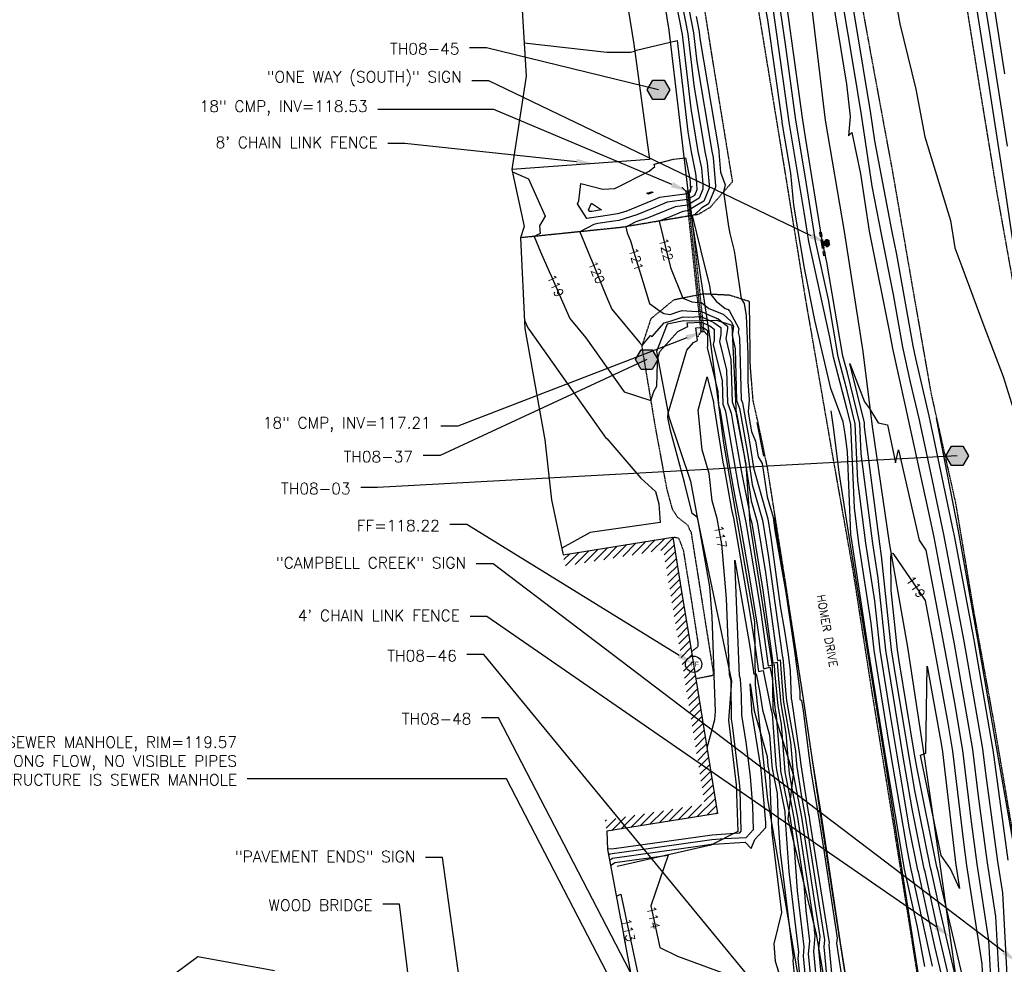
# Model space of a CAD drawing. Header units: feet. Extents: x 351431 to 355879, y 310968 to 329728.
# Tile 188 of 254: x 352498 to 352935, y 325105 to 325524. Entities that reach past the tile are written whole.
import ezdxf

# ---------------------------------------------------------------- set-up
doc = ezdxf.new("R2010")
doc.units = ezdxf.units.FT
doc.header["$MEASUREMENT"] = 0
doc.linetypes.add('D10', pattern=[0.15, 0.1, -0.05])
doc.linetypes.add('D25', pattern=[0.375, 0.25, -0.125])
for name, color, linetype in [('EHIST', 56, 'Continuous'), ('ELIF', 153, 'LINKFENCE'), ('ELIG', 41, 'Continuous'), ('ELIST', 3, 'Continuous'), ('ELTCH-EG1', 253, 'Continuous'), ('ELTCN-EG1', 251, 'Continuous'), ('ELTNB-EG1', 55, 'Continuous'), ('ELTT', 3, 'Continuous'), ('ELUDC', 153, 'D10'), ('ELUTU', 153, 'UT'), ('ELYSP', 1, 'D25'), ('ESFS', 153, 'Continuous'), ('ESGH', 1, 'Continuous'), ('ESIST-FFLR', 6, 'Continuous'), ('ESMask', 155, 'Continuous'), ('ESUD-CMP', 13, 'D10'), ('ETFS', 6, 'Continuous'), ('ETGH', 4, 'Continuous'), ('ETID', 174, 'Continuous'), ('ETIF', 4, 'Continuous'), ('ETIST-FFLR', 4, 'Continuous'), ('ETRC', 2, 'Continuous'), ('ETTC', 252, 'Continuous'), ('ETUD', 4, 'Continuous'), ('ETUS', 2, 'Continuous')]:
    doc.layers.add(name, color=color, linetype=linetype)
doc.styles.add('ANNO-TOPO', font='simplex.shx')
doc.styles.add('L180', font='simplex.shx', dxfattribs={"height": 3.6})
doc.styles.add('L80', font='simplex', dxfattribs={"height": 4})
doc.styles.add('ROMANSM', font='romansm.shx')
doc.linetypes.add('LINKFENCE', pattern='A,0.25,-0.08,0.25,-0.08,["X",ROMANSM,S=0.08,R=0,X=-0.004,Y=-0.04],-0.12', length=0.78)
doc.linetypes.add('UT', pattern='A,0.25,-0.07,0.07,-0.07,0.07,-0.07,0.25,-0.08,["UT",ROMANSM,S=0.08,R=0,X=-0.04,Y=-0.04],-0.15', length=1.08)

# ---------------------------------------------------------------- blocks, each defined once
blk = doc.blocks.new('ESIPUBSIGN')
at = {"layer": 'ESMask'}
h = blk.add_hatch(color=256, dxfattribs=at)
edge = h.paths.add_edge_path()
edge.add_arc((0, 0), 0.03, 90, 450)
for p, q in [((-0.03, 0.1047), (-0.0447, 0.1047)), ((-0.0447, 0.1047), (-0.0447, 0.066)), ((-0.03, 0.1047), (-0.03, 0.066)), ((-0.0447, 0.0381), (-0.0447, -0.0393)), ((-0.03, 0.0381), (-0.03, -0.0393)), ((-0.0447, -0.0672), (-0.0447, -0.1059)), ((-0.03, -0.0672), (-0.03, -0.1059)), ((-0.03, -0.1059), (-0.0447, -0.1059))]:
    blk.add_line(p, q)
for start, end in [(144.23142, 216.35632), (17.97024, 107.04945), (253.53828, 340.78828)]:
    blk.add_arc((0, 0), 0.03, start, end)
blk.add_solid([(-0.0447, -0.1059), (-0.03, -0.1059), (-0.0447, 0.1047), (-0.03, 0.1047)], dxfattribs=at)
blk = doc.blocks.new('FFLR')
blk.add_circle((0, 0), 0.0722)
blk.add_text('FF', height=0.04464).set_placement((-0.0269, -0.0228))
blk = doc.blocks.new('TH')
blk.add_hatch(color=256).paths.add_polyline_path([(-0.05, 0.0866), (0.05, 0.0866), (0.1, 0), (0.05, -0.0866), (-0.05, -0.0866), (-0.1, 0)])
for p, q in [((-0.1, 0), (-0.05, 0.0866)), ((-0.05, -0.0866), (-0.1, 0)), ((-0.05, 0.0866), (0.05, 0.0866)), ((0.05, 0.0866), (0.1, 0)), ((0.1, 0), (0.05, -0.0866)), ((0.05, -0.0866), (-0.05, -0.0866))]:
    blk.add_line(p, q)

msp = doc.modelspace()

# ---------------------------------------------------------------- hatches: boundary and pattern name
at = {"layer": 'EHIST'}
h = msp.add_hatch(dxfattribs=at)
h.set_pattern_fill('ANSI31', color=256, scale=20, style=0)
h.set_pattern_definition([(45, (352739.24, 325163.759), (-1.767767, 1.767767), [])])
h.paths.add_polyline_path([(352798.2, 325231.38), (352796.27, 325243.48), (352792.18, 325267.4), (352787.89, 325294.31), (352739.24, 325286.41), (352740.04, 325281.47), (352783.74, 325288.57), (352787.25, 325266.58), (352791.33, 325242.67), (352793.26, 325230.59), (352802.06, 325175.86), (352757.8, 325168.69), (352758.59, 325163.76), (352807.79, 325171.72)])

# ---------------------------------------------------------------- linework, layer by layer
at = {"layer": 'ELIF', "flags": 128}
for points in [[(352804.75, 325835.9), (352812.35, 325788.72), (352819.46, 325736.92), (352826.01, 325689.59), (352833.21, 325639.04), (352840.5, 325587.83), (352849.24, 325532.35), (352855.49, 325479.28), (352863.97, 325429.87), (352872.29, 325376.69), (352876.44, 325343.31), (352883.96, 325291.77), (352892.15, 325245.38), (352899.66, 325195.86), (352906.66, 325148.18), (352914.04, 325095.52), (352920.35, 325056.01)], [(352736.49, 325728.25), (352745.83, 325668.55), (352754.2, 325616.35), (352761.91, 325567.15), (352770.53, 325512.96), (352777.57, 325461.87), (352716.46, 325457.44)]]:
    msp.add_lwpolyline(points, dxfattribs=at)
at = {"layer": 'ELIG', "flags": 128}
for points in [[(352858.08, 325350.26), (352859.21, 325342.01), (352861.65, 325322.91), (352866.54, 325291.79), (352874.22, 325244.05), (352881.71, 325197.28), (352889.79, 325145.54), (352897.37, 325096.34), (352905.42, 325046.95), (352909.54, 325021), (352916.62, 324978.02), (352922.71, 324939.79)], [(352904.86, 325347.07), (352914.65, 325297.12), (352923.12, 325248.89), (352931.44, 325201.19), (352940.15, 325151.6), (352948.83, 325101.06), (352957.11, 325052.2), (352961.12, 325026.66), (352966.9, 324988.63), (352973.18, 324950.25)], [(352825.27, 325345.19), (352828.14, 325330.19)], [(352832.83, 325303.2), (352842.35, 325243.97), (352845.72, 325222.48), (352849.64, 325196.4), (352853.65, 325171.74), (352862.24, 325114.28), (352870.59, 325061.57), (352877.24, 325015.98), (352883.88, 324975.04), (352890.14, 324935.01)]]:
    msp.add_lwpolyline(points, dxfattribs=at)
at = {"layer": 'ELIST', "flags": 128}
msp.add_lwpolyline([(352739.24, 325286.41), (352787.89, 325294.31), (352792.18, 325267.4), (352796.27, 325243.48), (352798.2, 325231.38), (352807.79, 325171.72), (352758.59, 325163.76)], dxfattribs=at)
at = {"layer": 'ELTCN-EG1', "flags": 128}
for points, elevation in [([(352884.21, 325546.87), (352888.74, 325522.02), (352895.88, 325492.99), (352899.77, 325471.95), (352911.19, 325434.73), (352913.15, 325422.65), (352916.3, 325414.41), (352926, 325388.06), (352930.28, 325376.73), (352934.55, 325365.5), (352944.23, 325334.82), (352953.69, 325321.29), (352949.57, 325348.04), (352949.61, 325348.09), (352949.01, 325351.95), (352945.02, 325382.49), (352942.75, 325399.7), (352942.72, 325399.97), (352935.64, 325447.71), (352934.74, 325453.44), (352927.62, 325499.47), (352926.64, 325505.76), (352919.92, 325547.81)], 124), ([(352936.44, 325467.74), (352931.5, 325499.65), (352928.62, 325518.06), (352923.95, 325547.36)], 123), ([(352935.38, 325499.84), (352930.61, 325530.36)], 122), ([(352763.42, 325437.69), (352756.85, 325436.63), (352749.72, 325435.64), (352745.57, 325442.18), (352746.13, 325443.5), (352747.11, 325451.13), (352756.86, 325448.6), (352762.19, 325449.01), (352777.43, 325456.68), (352779.97, 325458.71), (352779.62, 325459.77), (352788.18, 325461.97), (352793.5, 325462.61), (352795.46, 325453.31), (352795.59, 325451.69), (352795.74, 325447.94), (352795.41, 325447.16), (352794.44, 325446.57), (352782.02, 325445.02), (352778.83, 325443.69), (352766.98, 325438.82), (352763.42, 325437.69)], 119), ([(352777.11, 325446.5), (352776.42, 325446.95), (352778.59, 325447.41), (352779.23, 325447.37), (352779.1, 325447.17), (352778.59, 325447.11), (352778.52, 325447.08), (352777.11, 325446.5)], 118), ([(352756.28, 325439.51), (352751.97, 325438.82), (352751.04, 325438.69), (352750.5, 325439.55), (352751.73, 325442.43), (352756.28, 325439.51)], 118), ([(352722.09, 325390.49), (352723.57, 325387.12), (352724.04, 325386.56), (352758.32, 325338.09), (352758.66, 325337.98), (352773.77, 325320.41), (352780.21, 325314.58), (352781.75, 325309.01), (352782.29, 325300.78), (352751.27, 325296.26), (352738.62, 325289.32)], 118), ([(352913.64, 325148.76), (352913.75, 325147.99), (352915.22, 325138.42), (352911.25, 325147.13), (352907.11, 325153.05), (352897.84, 325197.51), (352900.32, 325198.4), (352900.79, 325237.08), (352907.03, 325202.76), (352907.68, 325199.02), (352913.64, 325148.76)], 118)]:
    msp.add_lwpolyline(points, dxfattribs=dict(at, elevation=elevation))
at = {"layer": 'ELTNB-EG1'}
msp.add_polyline3d([(352611.03, 325101.89, 113.07), (352576.99, 325108.11, 113.54), (352557.5, 325093.62, 111.73)], dxfattribs=at)
at = {"layer": 'ELTT', "flags": 128}
for points in [[(352792.79, 325390.29), (352785.43, 325388.73), (352780.73, 325376.57), (352786.18, 325347.61), (352795.83, 325319.14), (352799.02, 325301.55), (352813.97, 325230.37), (352812.65, 325213.01), (352816.11, 325184.33), (352816.8, 325163.66), (352804.84, 325157.55), (352763.22, 325148.07)], [(352792.79, 325390.29), (352807.35, 325390.49), (352814.1, 325388.29), (352816, 325348.63), (352820.31, 325326.63), (352822.04, 325300.15), (352831.95, 325237.01), (352832.26, 325218.14), (352841.29, 325188.96), (352838.97, 325169.32), (352851.58, 325118.09), (352861.73, 325059.27)]]:
    msp.add_lwpolyline(points, dxfattribs=at)
at = {"layer": 'ELUDC', "flags": 128}
msp.add_lwpolyline([(352801.06, 325385.4), (352794.44, 325447.76)], dxfattribs=at)
at = {"layer": 'ELYSP', "flags": 128}
msp.add_lwpolyline([(351862.52, 329554.66), (351868.48, 329538.31), (351869.42, 329535.95), (351870.63, 329533.34), (351871.84, 329531.02), (351898.68, 329481.43), (351924.63, 329434.28), (351928.34, 329428.36), (351931.88, 329424.34), (351933, 329422.54), (351952.19, 329389.41), (351978.48, 329342.28), (352004.81, 329294.75), (352030.84, 329247.33), (352060.63, 329194.08), (352086.79, 329146.62), (352116.65, 329092.67), (352140.95, 329048.32), (352164.81, 329004.89), (352188.15, 328962.14), (352212.85, 328916.49), (352228.2, 328887.95), (352236.33, 328872.41), (352258.49, 328829.36), (352280.54, 328783.38), (352290.03, 328762.79), (352309.71, 328719.23), (352329.72, 328673.69), (352349.1, 328626.81), (352367.07, 328581.15), (352373.57, 328564.01), (352390.32, 328517.88), (352406.22, 328471.17), (352421.7, 328424.27), (352436.86, 328376.11), (352450.25, 328329.8), (352462.61, 328281.12), (352475.09, 328231.87), (352486.25, 328185.11), (352496.74, 328135.09), (352505.62, 328086.27), (352514.54, 328033.94), (352521.76, 327989.77), (352531.3, 327933.73), (352538.7, 327889.39), (352547.72, 327833.41), (352554.93, 327789.91), (352563.81, 327734.73), (352571.11, 327689.55), (352579.84, 327635.26), (352587.38, 327589.57), (352596.28, 327533.25), (352603.29, 327489.34), (352612.56, 327432.99), (352619.66, 327389.61), (352628.79, 327333.57), (352636.36, 327289.78), (352645.14, 327234.58), (352652.62, 327189.46), (352661.63, 327134.08), (352668.69, 327089.35), (352675.89, 327044.48), (352682.73, 327000.59), (352686.56, 326976.32), (352694.26, 326927.21), (352698.66, 326895.64), (352706.97, 326847.16), (352714.25, 326799.55), (352722.48, 326747.2), (352729.75, 326701.34), (352737.97, 326649.53), (352746.56, 326595.61), (352754.07, 326548.63), (352762.09, 326498.76), (352770.28, 326448.66), (352778.28, 326399.02), (352786.42, 326348.21), (352794.41, 326298.89), (352802.47, 326248.63), (352810.51, 326199.31), (352818.65, 326148.92), (352826.64, 326099.4), (352835.05, 326048.43), (352843, 325999.3), (352851.33, 325946.41), (352858.97, 325899.03), (352867.02, 325848.86), (352874.94, 325799.46), (352883.36, 325747.23), (352891.16, 325699.21), (352899.48, 325647.1), (352907.27, 325599.21), (352915.42, 325548.05), (352923.22, 325499.12), (352931.65, 325447.72), (352940.42, 325398.62), (352949.15, 325347.91), (352957.47, 325299.11), (352966.11, 325246.23), (352973.26, 325199.22), (352981.71, 325147.47), (352989.51, 325099.49), (352994.9, 325068.59), (353000.4, 325032.81), (353006.91, 324993.6), (353012.12, 324957.22), (353021.58, 324898.88), (353029.63, 324849.76), (353037.69, 324799.9), (353045.8, 324751.02), (353054.11, 324701.43), (353062.02, 324652.29), (353070.04, 324602.96), (353077.96, 324553.87), (353085.91, 324505.09), (353094.14, 324454.84), (353102.2, 324406.14), (353110.06, 324356.36), (353118.02, 324307.22), (353125.92, 324257.7), (353133.91, 324207.71), (353141.65, 324159.13), (353149.64, 324109.53), (353157.86, 324060.15), (353165.85, 324010.86), (353173.75, 323961.19), (353181.54, 323912.02), (353189.31, 323862.86), (353197.18, 323812.79), (353205.17, 323763.84), (353213.16, 323713.91), (353220.85, 323664.89), (353228.93, 323615.88), (353236.82, 323566.31), (353244.93, 323517.07), (353252.73, 323467.46), (353260.77, 323417.72), (353268.41, 323368.86), (353276.49, 323319.6), (353284.34, 323270.41), (353292.33, 323221.36), (353299.99, 323171.68), (353307.93, 323122.47), (353316.1, 323072.76), (353323.86, 323023.29), (353332.53, 322971.2), (353340.22, 322922.22), (353347.13, 322874.57), (353353.74, 322823.54), (353359.62, 322773.77), (353365.17, 322724.35), (353370.3, 322674.05), (353375.32, 322625.03), (353379.87, 322575.18), (353384.18, 322525.33), (353387.85, 322475.76), (353391.39, 322426.12), (353394.47, 322376.08), (353397.29, 322326.88), (353399.17, 322276.61), (353401.08, 322227.34), (353402.1, 322175.29), (353403.06, 322127.63), (353403.66, 322075.2), (353403.64, 322026.39), (353403.67, 321975.84), (353403.97, 321926.36), (353403.89, 321875.83), (353404, 321870.12), (353405.85, 321868.24), (353409.01, 321827.04), (353412.79, 321812.81), (353417.65, 321807.44), (353422.66, 321811.83), (353426.67, 321827.75), (353429.86, 321842.46), (353429.64, 321876.49), (353429.54, 321926.15), (353429.75, 321976.4), (353429.79, 322027.56), (353429.97, 322076.64), (353429.72, 322128.27), (353429.25, 322177.1), (353428.85, 322227.79), (353428.22, 322277.97), (353427.15, 322328.04), (353425.56, 322378.43), (353423.62, 322427.85), (353421.45, 322478.53), (353418.44, 322525.97), (353414.47, 322578.5), (353410.55, 322629.29), (353406.58, 322678.66), (353401.12, 322728.54), (353395.2, 322777.93), (353389.23, 322827.82), (353382.69, 322878.03), (353375.18, 322928.17), (353367.76, 322976.62), (353359.81, 323029.14), (353352.32, 323077.72), (353344.64, 323128.12), (353336.86, 323177.53), (353329.17, 323226.11), (353321.25, 323275.45), (353313.08, 323325.09), (353304.98, 323374.58), (353296.9, 323424.28), (353289.12, 323472.69), (353281.01, 323522.56), (353272.96, 323571.98), (353264.82, 323621.91), (353256.83, 323670.94), (353248.87, 323720.32), (353240.85, 323769.6), (353233.06, 323818.82), (353224.88, 323868.78), (353216.97, 323917.79), (353209, 323967.62), (353201.01, 324016.34), (353192.87, 324065.93), (353184.88, 324115.09), (353176.89, 324164.41), (353168.84, 324213.83), (353160.97, 324263.08), (353152.94, 324312.58), (353144.91, 324361.58), (353136.98, 324411.25), (353129.01, 324459.9), (353120.97, 324509.72), (353111.8, 324559.29), (353103.71, 324608.2), (353096.64, 324657.7), (353088.4, 324707.05), (353080.52, 324756.9), (353072.54, 324806.18), (353064.63, 324854.91), (353056.29, 324905.17), (353046.88, 324963), (353040.5, 325001.65), (353034.51, 325038.43), (353032.08, 325056.91), (353025.4, 325088.03), (353026.74, 325090.76), (353025.08, 325099.84), (353017.26, 325149.09), (353009.07, 325199.67), (353001.18, 325249.31), (352992.9, 325300.49), (352985.13, 325349.2), (352977.11, 325399.98), (352969.08, 325449.2), (352960.89, 325500.26), (352953.27, 325549.21), (352944.97, 325600.34), (352937.08, 325649), (352928.75, 325700.88), (352920.89, 325749.35), (352912.73, 325800.14), (352904.9, 325849.4), (352896.71, 325900.39), (352888.84, 325949.1), (352880.4, 326000.29), (352872.64, 326049.08), (352864.39, 326099.28), (352856.34, 326149.02), (352848.26, 326199.2), (352840.19, 326249.08), (352832.22, 326298.89), (352824.01, 326349.18), (352815.93, 326399.61), (352807.57, 326449.38), (352799.67, 326499.18), (352791.56, 326549.6), (352782.84, 326599.22), (352774.42, 326655.56), (352766.72, 326704.51), (352759.08, 326752.71), (352751.12, 326803.37), (352743.48, 326851.72), (352736.98, 326891.46), (352731.78, 326926.57), (352723.7, 326979.14), (352719.25, 327005.2), (352712.08, 327050.01), (352704.85, 327094.46), (352697.35, 327139.97), (352688.23, 327195.49), (352680.89, 327240.25), (352672.13, 327294.7), (352664.68, 327340.33), (352655.67, 327395.92), (352648.53, 327439.83), (352639.52, 327495.27), (352632.47, 327539.74), (352623.57, 327595.47), (352616.32, 327639.82), (352607.25, 327696.56), (352600.2, 327740.15), (352591.08, 327795.89), (352583.74, 327839.91), (352574.34, 327896.71), (352567.07, 327939.86), (352557.56, 327996.32), (352550.22, 328040.19), (352541.44, 328091.31), (352531.4, 328143.34), (352531.45, 328143.34), (352520.62, 328192.63), (352509.03, 328240.63), (352496.55, 328290.59), (352483.55, 328339.04), (352470.58, 328386.05), (352455.86, 328435.02), (352438.97, 328481.36), (352424.2, 328530.36), (352407.62, 328575.42), (352400.09, 328594.71), (352382.61, 328639.43), (352363.23, 328687.59), (352344.26, 328731.71), (352323.27, 328778.58), (352313.92, 328797.66), (352289.67, 328845.52), (352266.59, 328888.4), (352258.52, 328902.89), (352241.23, 328932.66), (352222.63, 328964.17), (352215.23, 328975.86), (352188.32, 329018), (352161.34, 329060.22), (352134.23, 329102.69), (352100.69, 329155.16), (352074.93, 329201.67), (352045.48, 329255.23), (352019.65, 329301.99), (351992.93, 329350.38), (351967.17, 329397.28), (351942.01, 329443.17), (351916.49, 329489.9), (351902.82, 329514.6), (351891.6, 329531.22), (351884.34, 329540.62), (351870.15, 329558.58, 1.1946), (351862.45, 329554.85)], format="xyb", dxfattribs=at)
for points in [[(352984.21, 324894.24), (352992.52, 324843.71), (353000.45, 324794.7), (353008.54, 324745.37), (353016.78, 324695.86), (353024.83, 324646.53), (353032.83, 324597.26), (353040.9, 324547.4), (353048.98, 324498.35), (353057.05, 324449.37), (353065.11, 324399.81), (353073.08, 324350.47), (353080.87, 324301.15), (353088.82, 324251.58), (353096.66, 324202.37), (353104.52, 324153.36), (353112.56, 324104.05), (353120.32, 324054.79), (353128.53, 324004.88), (353136.12, 323955.53), (353144.11, 323906.01), (353151.85, 323856.49), (353159.79, 323807.19), (353167.71, 323757.88), (353175.4, 323708.71), (353183.41, 323659.29), (353191.43, 323609.73), (353199.33, 323560.72), (353207.21, 323511.65), (353215.3, 323461.83), (353223.03, 323412.47), (353231.18, 323363.28), (353239.08, 323313.56), (353246.97, 323264.24), (353254.78, 323214.9), (353262.77, 323165.39), (353270.77, 323116.16), (353278.65, 323066.75), (353286.53, 323017.6), (353287.39, 323010.17), (353286.96, 322964.83), (353289.74, 322915.05), (353293.09, 322865.36), (353294.22, 322815.85), (353295.51, 322766.33), (353297.43, 322717), (353299.01, 322667.59), (353300.37, 322618.43), (353301.75, 322569.21), (353303.58, 322520.04), (353304.54, 322470.94), (353305.74, 322422.17), (353305.56, 322388.55), (353305.06, 322388.54), (353299.28, 322387.59), (353297.35, 322389.85), (353294.18, 322443.37), (353290.91, 322495.83), (353287.45, 322546.86), (353282.98, 322598.95), (353278.21, 322649.69), (353273.37, 322699.14), (353267.41, 322750.32), (353261.16, 322800.27), (353254.24, 322851.15), (353246.93, 322901.67), (353239.23, 322951.31), (353231.45, 323000.74), (353223.11, 323052.85), (353214.76, 323104.49), (353206.63, 323155.75), (353198.47, 323206.33), (353191.34, 323255.07), (353187.17, 323283.02), (353190.78, 323284.64), (353185.17, 323304.72), (353180.19, 323320.31), (353174.53, 323355.44), (353166.34, 323406.76), (353158.17, 323457.72), (353149.84, 323509.21), (353141.34, 323562.21), (353133.19, 323613.4), (353124.76, 323665.19), (353116.29, 323717.16), (353108.1, 323768.67), (353099.98, 323819.82), (353091.82, 323871.3), (353083.14, 323925.24), (353074.41, 323979.03), (353066.06, 324031.83), (353057.75, 324083.35), (353049.19, 324136.92), (353040.61, 324189.48), (353031.78, 324241.31), (353024.64, 324289.83), (353016.5, 324341.11), (353008.44, 324391.52), (353000.27, 324442.06), (352991.66, 324494.86), (352983.32, 324545.65), (352974.72, 324598.45), (352966.55, 324649.57), (352957.79, 324704.09), (352948.99, 324759.74), (352940.87, 324812.43), (352935.12, 324849.1), (352934.31, 324859.22), (352933.8, 324871.86), (352932.07, 324889.05), (352925.95, 324916.75), (352922.15, 324940.49), (352916.03, 324979.33), (352909.12, 325019.99), (352901.28, 325070), (352892.97, 325122.86), (352884.56, 325175.29), (352876.23, 325226.6), (352868.01, 325279.24), (352858.95, 325330.37), (352846.81, 325400.48), (352838.11, 325454.47), (352829.09, 325509.39), (352820.44, 325561.85), (352812.42, 325613.94), (352805.56, 325665.83), (352800.29, 325713.74), (352797.31, 325761.29), (352791.48, 325854.23), (352786.83, 325905.82), (352780.9, 325959.93), (352778.48, 325980.88), (352777.45, 325991.16), (352777.56, 325995.61), (352778.61, 325998.74), (352780.86, 325999.62), (352784.24, 325998.78), (352797.22, 325949.41), (352806.48, 325899.94), (352815.96, 325850.93), (352824.47, 325801.87), (352832.78, 325752.64), (352841.47, 325703.34), (352850, 325653.98), (352858.54, 325604.91), (352867.2, 325555.64), (352876.16, 325506.56), (352885.42, 325456.49), (352893.87, 325407.59), (352902.48, 325358.35), (352913.41, 325309.51), (352921.77, 325259.53), (352930.62, 325210.85), (352939.01, 325161.57), (352947.12, 325112.25), (352950.73, 325092.7), (352956.24, 325063.14), (352962.32, 325026.93), (352967.87, 324988.97), (352974.51, 324950.14), (352984.21, 324894.24)], [(352691.46, 325742.14), (352715.54, 325744.68), (352738.95, 325745.92), (352759.08, 325745.78), (352768.26, 325736.45), (352773.26, 325732.79), (352776.47, 325727.72), (352777.8, 325720.23), (352777.51, 325711.79), (352782.34, 325663.5), (352789.1, 325612.04), (352797.07, 325559.51), (352805.35, 325506.84), (352814.34, 325451.9), (352804.47, 325440.6), (352799.19, 325437.44), (352764.81, 325431.63), (352764.46, 325431.6), (352720.33, 325427.08)], [(352436.21, 324776.74), (352463.36, 324786.04), (352489.18, 324788.37), (352510.42, 324785.04), (352531.28, 324776.76), (352548.34, 324767.92), (352568.55, 324756.2), (352578.92, 324750.64), (352593.68, 324745.46), (352613.41, 324742.62), (352627.87, 324744.23), (352655.12, 324751.77), (352665.63, 324755.45), (352683.69, 324761.61), (352694.4, 324767.75), (352696.82, 324775.29), (352703.22, 324773.09), (352703.85, 324769.41), (352706.58, 324768.3), (352714.5, 324768.99), (352732.07, 324770.79), (352762.52, 324772.7), (352802.84, 324774.68), (352829.03, 324775.1), (352860.32, 324774.97), (352878.91, 324771.86), (352894.39, 324766.5), (352907.23, 324749.74), (352909.75, 324738.83), (352911.2, 324728.88), (352911.98, 324726.93), (352914.01, 324726.84), (352920.89, 324733.35), (352925.44, 324739.56), (352927.23, 324744.87), (352925.1, 324757.35), (352916.5, 324809.75), (352908.7, 324845.35), (352903.31, 324857.98), (352901.14, 324864.42), (352897.21, 324880.08), (352896.72, 324884.23), (352894.76, 324909.61), (352890.58, 324935.24), (352888.91, 324944.65), (352892.86, 324945.33), (352888.3, 324974.21), (352882.76, 325008.7), (352880.58, 325010.17), (352878.55, 325010.37), (352870.05, 325064.61), (352861.82, 325117.21), (352853.79, 325169.15), (352846.04, 325221.66), (352838.12, 325273.14), (352829.95, 325325.02), (352825.64, 325345.78), (352823.58, 325354.88), (352822.34, 325370.12), (352821.95, 325398.79), (352813.1, 325401.59), (352801.61, 325402.16), (352788.25, 325399.46), (352778.09, 325391.06), (352774.11, 325378.9), (352780.09, 325343.07), (352785.21, 325315.51), (352787.65, 325306.65), (352789.96, 325303.2), (352794.42, 325299.73), (352796.02, 325296.29), (352797.25, 325288.47), (352800.39, 325268.76), (352805.95, 325233.71), (352805.58, 325232.82), (352798.2, 325231.38)], [(352788.37, 325294.31), (352790.45, 325293.95), (352792.55, 325288.45), (352795.9, 325267.7), (352799.08, 325247.14), (352798.97, 325245.56), (352796.27, 325243.48)]]:
    msp.add_lwpolyline(points, dxfattribs=at)
at = {"layer": 'ESUD-CMP', "flags": 128}
for points in [[(352791.99, 325449.51), (352793.69, 325447.68)], [(352796.46, 325449.98), (352795.18, 325447.84)], [(352800.32, 325385.32), (352799.03, 325383.17)], [(352801.81, 325385.48), (352803.51, 325383.65)]]:
    msp.add_lwpolyline(points, dxfattribs=at)
msp.add_lwpolyline([(352801.81, 325385.48), (352795.18, 325447.84), (352793.69, 325447.68), (352800.32, 325385.32)], close=True, dxfattribs=at)
at = {"layer": 'ETFS', "linetype": 'ByBlock', "lineweight": -2}
for p, q in [((352706.18, 325496.73), (352698.68, 325496.73)), ((352708.13, 325282.42), (352700.63, 325282.42)), ((352685.64, 325152.07), (352678.14, 325152.07))]:
    msp.add_line(p, q, dxfattribs=at)
msp.add_lwpolyline([(352727.02, 324853.31), (352685.64, 325152.07)], dxfattribs=at)
at = {"layer": 'ETFS'}
for points in [[(352849.93, 325429.07), (352856.15, 325424.7), (352848.85, 325426.82)], [(352935.65, 325111.23), (352940.87, 325105.69), (352934.14, 325109.23)]]:
    msp.add_solid(points, dxfattribs=at)
at = {"layer": 'ETGH', "linetype": 'ByBlock', "lineweight": -2}
for p, q in [((352705.2, 325511.44), (352697.7, 325511.44)), ((352684.57, 325330.48), (352677.07, 325330.48)), ((352656.83, 325316.3), (352649.33, 325316.3)), ((352704, 325242.15), (352696.5, 325242.15)), ((352710.45, 325214.13), (352702.95, 325214.13))]:
    msp.add_line(p, q, dxfattribs=at)
for points in [[(352781.53, 325492.73), (352705.2, 325511.44)], [(352776.3, 325373.03), (352684.57, 325330.48)], [(352914.17, 325330.33), (352656.83, 325316.3)]]:
    msp.add_lwpolyline(points, dxfattribs=at)
at = {"layer": 'ETID', "linetype": 'ByBlock', "lineweight": -2}
msp.add_line((352666.62, 325131.44), (352659.12, 325131.44), dxfattribs=at)
msp.add_lwpolyline([(352705.29, 324815.06), (352666.62, 325131.44)], dxfattribs=at)
at = {"layer": 'ETIF', "linetype": 'ByBlock', "lineweight": -2}
for p, q in [((352668.89, 325468.97), (352661.39, 325468.97)), ((352705.38, 325259.06), (352697.88, 325259.06))]:
    msp.add_line(p, q, dxfattribs=at)
msp.add_lwpolyline([(352745.1, 325460.85), (352668.89, 325468.97)], dxfattribs=at)
at = {"layer": 'ETIF'}
for points in [[(352745.23, 325462.09), (352752.56, 325460.06), (352744.97, 325459.61)], [(352905.55, 325122.37), (352911.02, 325117.09), (352904.13, 325120.32)]]:
    msp.add_solid(points, dxfattribs=at)
at = {"layer": 'ETIST-FFLR', "linetype": 'ByBlock', "lineweight": -2}
msp.add_line((352696.44, 325299.86), (352688.94, 325299.86), dxfattribs=at)
msp.add_lwpolyline([(352790.77, 325241.81), (352696.44, 325299.86)], dxfattribs=at)
at = {"layer": 'ETIST-FFLR'}
msp.add_solid([(352791.42, 325242.88), (352797.15, 325237.88), (352790.11, 325240.75)], dxfattribs=at)
at = {"layer": 'ETUD', "linetype": 'ByBlock', "lineweight": -2}
for p, q in [((352708.47, 325484.01), (352656.89, 325484.01)), ((352692.42, 325343.58), (352684.92, 325343.58))]:
    msp.add_line(p, q, dxfattribs=at)
for points in [[(352787.53, 325450.67), (352708.47, 325484.01)], [(352794.06, 325382.71), (352692.42, 325343.58)]]:
    msp.add_lwpolyline(points, dxfattribs=at)
at = {"layer": 'ETUD'}
for points in [[(352788.01, 325451.82), (352794.44, 325447.76), (352787.04, 325449.52)], [(352793.61, 325383.87), (352801.06, 325385.4), (352794.51, 325381.54)]]:
    msp.add_solid(points, dxfattribs=at)
at = {"layer": 'ETUS', "linetype": 'ByBlock', "lineweight": -2}
msp.add_line((352714.09, 325187.1), (352598.92, 325187.1), dxfattribs=at)

# ---------------------------------------------------------------- block references
at = {"layer": 'ESFS', "xscale": 50.00000000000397, "yscale": 50.00000000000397, "zscale": 50.00000000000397, "rotation": 9.400762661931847}
msp.add_blockref('ESIPUBSIGN', (352856.15, 325424.7), dxfattribs=at)
at = {"layer": 'ESGH', "xscale": 50, "yscale": 50, "zscale": 50}
for p in [(352781.53, 325492.73), (352776.3, 325373.03), (352914.17, 325330.33)]:
    msp.add_blockref('TH', p, dxfattribs=at)
at = {"layer": 'ESIST-FFLR', "xscale": 50, "yscale": 50, "zscale": 50}
msp.add_blockref('FFLR', (352797.15, 325237.88), dxfattribs=at)

# ---------------------------------------------------------------- texts
at = {"layer": 'ETFS', "char_height": 5, "attachment_point": 3, "style": 'ANNO-TOPO'}
for s, insert in [('"ONE WAY (SOUTH)" SIGN', (352694.18, 325501.01)), ('"CAMPBELL CREEK" SIGN', (352696.13, 325285.37)), ('"PAVEMENT ENDS" SIGN', (352673.64, 325155.02))]:
    msp.add_mtext(s, dxfattribs=dict(at, insert=insert))
at = {"layer": 'ETGH', "char_height": 5, "attachment_point": 3, "style": 'ANNO-TOPO'}
for s, insert in [('TH08-45', (352693.2, 325513.44)), ('TH08-37', (352672.57, 325332.48)), ('TH08-03', (352644.83, 325318.3)), ('TH08-46', (352692, 325244.15)), ('TH08-48', (352698.45, 325216.13))]:
    msp.add_mtext(s, dxfattribs=dict(at, insert=insert))
at = {"layer": 'ETID', "insert": (352654.62, 325133.44), "char_height": 5, "attachment_point": 3, "style": 'ANNO-TOPO'}
msp.add_mtext('WOOD BRIDGE', dxfattribs=at)
at = {"layer": 'ETIF', "char_height": 5, "attachment_point": 3, "style": 'ANNO-TOPO'}
for s, insert in [("8' CHAIN LINK FENCE", (352656.89, 325471.92)), ("4' CHAIN LINK FENCE", (352693.38, 325262.01))]:
    msp.add_mtext(s, dxfattribs=dict(at, insert=insert))
at = {"layer": 'ETIST-FFLR', "insert": (352684.44, 325301.86), "char_height": 5, "attachment_point": 3, "style": 'ANNO-TOPO'}
msp.add_mtext('FF=118.22', dxfattribs=at)
at = {"layer": 'ETUD', "char_height": 5, "attachment_point": 3, "style": 'ANNO-TOPO'}
for s, insert in [('18" CMP, INV=118.53', (352652.39, 325487.94)), ('18" CMP, INV=117.21', (352680.42, 325347.51))]:
    msp.add_mtext(s, dxfattribs=dict(at, insert=insert))
at = {"layer": 'ETUS', "insert": (352594.42, 325205.77), "char_height": 5, "attachment_point": 3, "style": 'ANNO-TOPO'}
msp.add_mtext('SEWER MANHOLE, RIM=119.57\\PVERY STRONG FLOW, NO VISIBLE PIPES\\PUNCLEAR IF STRUCTURE IS SEWER MANHOLE', dxfattribs=at)

# ---------------------------------------------------------------- next in the draw order: texts
at = {"layer": 'ETRC', "insert": (352855.38, 325269.08), "char_height": 3.6, "width": 37.4489, "attachment_point": 1, "rotation": 280.1115, "style": 'L180', "bg_fill": 3, "box_fill_scale": 1.5, "bg_fill_color": 256, "bg_fill_true_color": 13158600, "bg_fill_transparency": 16324528}
msp.add_mtext('HOMER DRIVE', dxfattribs=at)
at = {"layer": 'ETTC', "insert": (352895.79, 325272.18, 119), "char_height": 4, "attachment_point": 5, "rotation": 304.3532, "style": 'L80', "bg_fill": 3, "box_fill_scale": 1.2, "bg_fill_color": 256, "bg_fill_transparency": 7020329}
msp.add_mtext('{119}', dxfattribs=at)

# ---------------------------------------------------------------- next in the draw order: linework, layer by layer
at = {"layer": 'ELTCH-EG1', "elevation": 120, "flags": 128}
msp.add_lwpolyline([(352913.92, 325097.4), (352906.38, 325129.77), (352902.81, 325145.89), (352902.36, 325147.48), (352895.23, 325182.57), (352892.64, 325197.88), (352887.14, 325231.39), (352885.06, 325244.2), (352880.62, 325285.98), (352879.79, 325291.33), (352873.03, 325343.19), (352872.96, 325344.95), (352866.48, 325371.36), (352872.98, 325354.31), (352875.28, 325351.28), (352879.13, 325344.94), (352883.23, 325344.12), (352886.72, 325327.22), (352888.11, 325332.96), (352897.25, 325292.94), (352900.28, 325288.51), (352904.67, 325265.19), (352908.14, 325247.04), (352912.92, 325220.81), (352916.57, 325199.66), (352920.19, 325169.19), (352922.94, 325149.18), (352928.13, 325115.4), (352929, 325098.84)], dxfattribs=at)
at = {"layer": 'ELTCN-EG1', "flags": 128}
for points, elevation in [([(352858.62, 325534.3), (352865.07, 325495.27), (352866.66, 325480.87), (352865.98, 325472.26), (352867.33, 325473.74), (352871.28, 325455.5), (352875.12, 325430.04), (352875.56, 325427.75), (352884.3, 325384.29), (352885.42, 325377.96), (352891.02, 325352.6), (352892.61, 325345.74), (352901.29, 325306), (352903.76, 325294.22), (352907.32, 325275.31), (352912.63, 325247.61), (352915.86, 325229.84), (352921.02, 325199.98), (352923.46, 325179.4), (352927.53, 325149.78), (352931.2, 325125.91), (352932.59, 325099.36), (352935.56, 325078.86)], 121), ([(352862.73, 325535.03), (352868.44, 325500.53), (352871.54, 325481.64), (352876.3, 325450.07), (352880.37, 325428.74), (352885.74, 325401.99), (352889.92, 325378.56), (352893.34, 325363.06), (352897.07, 325346.93), (352902.47, 325322.18), (352908.08, 325295.5), (352909.98, 325285.43), (352917.11, 325248.17), (352918.8, 325238.86), (352925.46, 325200.3), (352926.73, 325189.61), (352932.12, 325150.38), (352934.27, 325136.41), (352936.19, 325099.88)], 122), ([(352866.85, 325535.75), (352869.05, 325522.42), (352875.64, 325482.3), (352877.48, 325470.1), (352885.18, 325429.72), (352887.19, 325419.7), (352894.41, 325379.15), (352895.66, 325373.53), (352901.53, 325348.12), (352903.66, 325338.37), (352912.4, 325296.78), (352912.63, 325295.54), (352921.59, 325248.74), (352921.74, 325247.89), (352929.91, 325200.62), (352930, 325199.83), (352936.72, 325150.97)], 123), ([(352903.28, 325103.97), (352894.05, 325145.68), (352893.92, 325146.12), (352891.94, 325155.9), (352884.91, 325197.45), (352883.3, 325207.25), (352877.31, 325244.09), (352876.05, 325256.03), (352870.55, 325291.65), (352868.51, 325307.33), (352866.92, 325344.35), (352865.2, 325351.35), (352859.19, 325374.06), (352857.64, 325383.05), (352848.34, 325425.52), (352846.28, 325438.39), (352839.6, 325478.35), (352837.12, 325496.5), (352832.05, 325532.08)], 123), ([(352907.93, 325097.06), (352904.31, 325112.57), (352896.97, 325145.75), (352896.73, 325146.57), (352893.03, 325164.79), (352887.48, 325197.6), (352884.58, 325215.3), (352879.9, 325244.13), (352877.57, 325266.01), (352873.63, 325291.54), (352870.02, 325319.28), (352868.93, 325344.55), (352865.33, 325359.24), (352861.33, 325374.34), (352856.96, 325399.66), (352851.27, 325425.67), (352846.5, 325455.48), (352842.51, 325479.32), (352837.92, 325512.97), (352835.2, 325532.08)], 122), ([(352899.85, 325103.83), (352896.54, 325121.17), (352891.13, 325145.6), (352891.11, 325145.67), (352890.84, 325147.02), (352882.33, 325197.31), (352882.02, 325199.21), (352874.73, 325244.06), (352874.52, 325246.05), (352867.47, 325291.76), (352867, 325295.38), (352865.42, 325332.08), (352864.44, 325340.18), (352864.1, 325341.95), (352863.88, 325343.72), (352863.58, 325345.47), (352858.05, 325360.27), (352851.01, 325390.52), (352846.45, 325413.68), (352841.65, 325441.63), (352840.3, 325455.74), (352836.68, 325477.38), (352836.32, 325480.02), (352830.08, 325523.85), (352829.02, 325529.24)], 124), ([(352910.92, 325097.23), (352905.35, 325121.17), (352899.89, 325145.82), (352899.55, 325147.03), (352894.13, 325173.68), (352890.06, 325197.74), (352885.86, 325223.34), (352882.48, 325244.16), (352879.09, 325276), (352876.71, 325291.43), (352871.53, 325331.24), (352870.95, 325344.75), (352865.45, 325367.14), (352863.47, 325374.61), (352856.29, 325416.28), (352854.2, 325425.82), (352846.72, 325472.56), (352845.43, 325480.29), (352838.72, 325529.45)], 121), ([(352916.92, 325097.57), (352907.41, 325138.37), (352905.73, 325145.96), (352905.17, 325147.94), (352896.33, 325191.46), (352895.22, 325198.02), (352888.42, 325239.43), (352887.64, 325244.24), (352884.84, 325270.62), (352884.71, 325284.99), (352884.82, 325286.89), (352885.53, 325287.19), (352899.94, 325266.12), (352902.02, 325255.07), (352903.66, 325246.47), (352909.97, 325211.79), (352912.13, 325199.34), (352916.92, 325158.97), (352918.34, 325148.59), (352925.06, 325104.9), (352925.4, 325098.31)], 119)]:
    msp.add_lwpolyline(points, dxfattribs=dict(at, elevation=elevation))
at = {"layer": 'ELUTU', "flags": 128}
msp.add_lwpolyline([(352380.14, 326770.45), (352398.65, 326780.17), (352459.09, 326702.12), (352510.81, 326628.37), (352552.86, 326540.28), (352588.36, 326465.06), (352610.23, 326418), (352624.93, 326383.94), (352638.67, 326344.3), (352662.25, 326268.74), (352695.84, 326142.57), (352724.3, 325990.83), (352730.82, 325926.5), (352748.67, 325776.94), (352754.81, 325742.51), (352765.7, 325666.24), (352772.11, 325619.5), (352777.81, 325570.61), (352786.08, 325519.18), (352795.26, 325441.73), (352804.33, 325382.47), (352810.39, 325336.01), (352824.23, 325256.67), (352824.51, 325228.77), (352829.94, 325177.9), (352857.19, 325019.87), (352866.53, 325009.67), (352881.01, 325003.37)], dxfattribs=at)

# ---------------------------------------------------------------- next in the draw order: texts
at = {"layer": 'ETTC', "char_height": 4, "attachment_point": 5, "style": 'L80', "bg_fill": 3, "box_fill_scale": 1.2, "bg_fill_color": 256}
for s, insert, rotation, bg_fill_transparency in [('{122}', (352784.9, 325421.89, 122), 283.8869, 7020049), ('{121}', (352771.61, 325417.53, 121), 286.8034, 7020054), ('{120}', (352754, 325411.77, 120), 292.2015, 7020059), ('{119}', (352735.81, 325405.81, 119), 293.7098, 7020064), ('{117}', (352809.04, 325294.41, 117), 279.8549, 7020324), ('{114}', (352779.26, 325125.44, 114), 282.0046, 7020074), ('{113}', (352768.23, 325119.93, 113), 282.0046, 7020079)]:
    msp.add_mtext(s, dxfattribs=dict(at, insert=insert, rotation=rotation, bg_fill_transparency=bg_fill_transparency))

# ---------------------------------------------------------------- next in the draw order: linework, layer by layer
at = {"layer": 'ELTCH-EG1', "flags": 128}
for points, elevation in [([(352721.87, 325513.65), (352758.58, 325509.43), (352769.14, 325509.52), (352770.94, 325509.96), (352771.78, 325510.34), (352789.83, 325514.59), (352794.56, 325474.06), (352796.03, 325465.23), (352798.04, 325455.66), (352798.4, 325451.3), (352798.52, 325448.33), (352797.49, 325445.9), (352794.43, 325444.06), (352785.46, 325442.94), (352779.14, 325440.31), (352771.95, 325437.35), (352763.94, 325434.8), (352761.72, 325434.44), (352754.63, 325433.45), (352752.88, 325433.03), (352746.65, 325429.78), (352758.85, 325399.88), (352760.83, 325395.37), (352773.12, 325380.62), (352774.25, 325379.33), (352778.01, 325383.71), (352778.68, 325383.29), (352784.09, 325389.3), (352786.73, 325390.16), (352792.51, 325392), (352794.9, 325391.84), (352800.52, 325392.11), (352806.15, 325389.52), (352809.26, 325387.22), (352809.19, 325384.17), (352808.65, 325381.13), (352811.8, 325368.35), (352812.19, 325353.82), (352813.83, 325349.31), (352814.7, 325343.94), (352817.84, 325326.19), (352818.7, 325321.48), (352821.57, 325307.42), (352822.23, 325303.01), (352822.97, 325300.41), (352827.82, 325270.77), (352832.33, 325238.34), (352834.19, 325238.78), (352834.79, 325231.3), (352835.81, 325220.25), (352838.1, 325207.28), (352839.08, 325194.42), (352839.52, 325189.47), (352840.67, 325183.7), (352843.34, 325169.85), (352850.55, 325122.25), (352850.71, 325120.07), (352851.02, 325117.51), (352850.32, 325110.41), (352853.64, 325075.93)], 120), ([(352759.77, 325150.98), (352761.09, 325151.8), (352800.02, 325157.34), (352804.9, 325158.03), (352805.94, 325158.11), (352819.99, 325158.86), (352822.67, 325156.19), (352824.39, 325160.1), (352829.2, 325165.37), (352829.14, 325167.67), (352827.07, 325191.04), (352826.47, 325195.9), (352823.04, 325216.96), (352823.03, 325217.92), (352822.21, 325229.21), (352824.02, 325217.22), (352829.81, 325196.87), (352830.14, 325192.58), (352830.18, 325192.15), (352830.88, 325188.62), (352831.66, 325165.99), (352831.87, 325163.09), (352836.13, 325127.71), (352832.76, 325113.89), (352833.34, 325106.11), (352835.73, 325098.58)], 115)]:
    msp.add_lwpolyline(points, dxfattribs=dict(at, elevation=elevation))
at = {"layer": 'ELTCN-EG1', "flags": 128}
for points, elevation in [([(352788.27, 325550.21), (352794.59, 325517.64), (352797.26, 325494.79), (352802.15, 325465.43), (352803.22, 325460.36), (352804.02, 325450.52), (352804.08, 325449.1), (352801.64, 325443.37), (352794.43, 325439.03), (352792.34, 325438.77), (352785.98, 325436.13), (352785.1, 325435.75), (352781.78, 325434.5), (352786.86, 325413.98), (352792.35, 325400.29), (352796.34, 325398.74), (352800.76, 325398.24), (352803.83, 325395.74), (352810.25, 325393.21), (352813.84, 325389.93), (352814.92, 325387.91), (352814.19, 325383.78), (352815.65, 325377.87), (352816.25, 325354.87), (352817.53, 325351.38), (352818.22, 325347.37), (352820.96, 325332.41), (352821.67, 325327.79), (352823.19, 325317.67), (352827.69, 325301.74), (352830.22, 325286.29), (352836.54, 325240.8), (352836.81, 325240.86), (352838.12, 325224.62), (352838.38, 325221.78), (352842.33, 325199.42), (352842.65, 325195.16), (352842.91, 325192.34), (352844.84, 325179.94), (352846.71, 325170.27), (352849.72, 325150.41), (352855.21, 325115.61), (352854.9, 325112.44), (352859.59, 325063.68)], 122), ([(352791.16, 325548.65), (352797.11, 325518.03), (352798.61, 325505.15), (352805.22, 325465.52), (352805.81, 325462.71), (352806.83, 325450.13), (352806.86, 325449.49), (352803.71, 325442.1), (352800.66, 325440.26), (352797.69, 325437.46), (352797.04, 325437.18), (352796.54, 325436.99), (352800.26, 325421.95), (352804.14, 325405.74), (352804.76, 325402), (352807.16, 325399.01), (352811.17, 325395.72), (352812.42, 325395.23), (352813.11, 325394.6), (352817.27, 325386.84), (352816.96, 325385.11), (352817.57, 325382.64), (352818.29, 325355.4), (352818.87, 325353.79), (352820.18, 325346.27), (352821.62, 325338.37), (352823.07, 325328.99), (352823.67, 325325), (352830.05, 325302.41), (352831.42, 325294.04), (352835.64, 325263.65), (352837.55, 325252.65), (352839.11, 325242.21), (352840.05, 325234.99), (352840.47, 325222.34), (352840.65, 325222.18), (352844.44, 325195.74), (352844.46, 325195.53), (352844.8, 325193.25), (352848.22, 325171.35), (352848.39, 325170.47), (352848.66, 325168.67), (352857.27, 325114.2), (352857.19, 325113.45), (352859.91, 325085.13)], 123), ([(352788.98, 325533.21), (352792.08, 325517.26), (352795.91, 325484.43), (352799.09, 325465.33), (352800.63, 325458.01), (352801.21, 325450.91), (352801.3, 325448.71), (352799.56, 325444.63), (352794.43, 325441.55), (352788.9, 325440.85), (352779.44, 325436.92), (352776.92, 325435.88), (352771.53, 325434.16), (352768.03, 325432.38), (352767.03, 325432), (352767.69, 325429.32), (352769.15, 325425.67), (352777.52, 325397.97), (352782.26, 325394.51), (352783.85, 325393.53), (352786.7, 325393.12), (352790.55, 325394.37), (352792.05, 325394.85), (352798.43, 325394.43), (352800.32, 325394.52), (352804.5, 325392.59), (352808.09, 325391.18), (352809.67, 325389.74), (352812.19, 325387.87), (352812.17, 325386.67), (352811.42, 325382.45), (352813.73, 325373.11), (352814.22, 325354.35), (352816.19, 325348.96), (352816.27, 325348.47), (352819.55, 325330.51), (352820.24, 325326.62), (352820.27, 325326.48), (352820.35, 325326.07), (352822.71, 325310.34), (352825.33, 325301.08), (352829.02, 325278.53), (352834.44, 325239.57), (352835.5, 325239.82), (352836.46, 325227.96), (352837.09, 325221.02), (352840.21, 325203.35), (352840.87, 325194.79), (352841.37, 325189.12), (352841.46, 325188.53), (352845.03, 325170.06), (352850.77, 325132.15), (352853.16, 325117.01), (352852.61, 325111.42), (352856.61, 325069.8)], 121), ([(352798.29, 325525.3), (352799.62, 325518.41), (352799.96, 325515.52), (352808.28, 325465.62), (352808.4, 325465.06), (352809.12, 325456.22), (352811.16, 325450.62), (352810.48, 325447.48), (352812.6, 325432.08), (352813.26, 325429.06), (352815.11, 325421.32), (352816.1, 325415.38), (352818.25, 325399.96), (352819.52, 325397.96), (352820.45, 325392.43), (352821.21, 325375.43), (352821.22, 325363.23), (352821.8, 325355.36), (352821.32, 325349.84), (352822.13, 325345.17), (352822.28, 325344.33), (352822.78, 325341.14), (352824.57, 325336.87), (352825.75, 325329.95), (352827.58, 325326.9), (352829.82, 325312.22), (352832.41, 325303.08), (352832.61, 325301.8), (352833.26, 325297.16), (352838.03, 325269.73), (352841.9, 325243.72), (352844.25, 325225.73), (352844.36, 325222.45), (352845.11, 325221.75), (352845.77, 325217.16), (352848.39, 325196.19), (352849.36, 325189.61), (352852.8, 325169.41), (352854.75, 325156.23), (352860.81, 325116.32), (352860.65, 325114.09), (352865.07, 325084.78)], 124), ([(352716.69, 325456.39), (352723.9, 325453.32), (352731.17, 325436.66), (352728.67, 325432.45), (352728.96, 325429.03), (352726.41, 325427.7), (352729.22, 325420.8), (352742.2, 325391.25), (352749.33, 325382.69), (352766.3, 325358.7), (352778.12, 325354.85), (352779.53, 325358.87), (352780.85, 325361.21), (352781.1, 325371.64), (352781.28, 325373.65), (352782.17, 325376.64), (352790.08, 325385.52), (352794.51, 325387.78), (352794.3, 325389.4), (352800.71, 325389.71), (352804.33, 325388.04), (352806.32, 325386.57), (352806.22, 325381.68), (352805.88, 325379.8), (352809.88, 325363.59), (352810.15, 325353.3), (352811.32, 325350.1), (352813.19, 325338.49), (352815.44, 325325.77), (352817.14, 325316.48), (352820.35, 325300.74), (352822.02, 325291.1), (352826.62, 325263.01), (352830.23, 325237.11), (352832.88, 325237.75), (352833.13, 325234.64), (352834.52, 325219.48), (352835.98, 325211.22), (352837.29, 325194.05), (352837.65, 325190.01), (352840.02, 325178.17), (352841.66, 325169.65), (352846.1, 325140.35), (352846.94, 325128.67), (352848.58, 325115.03), (352848.03, 325109.39), (352850.66, 325082.05)], 119), ([(352803.11, 325200.79), (352806.5, 325213.36), (352806.89, 325216.88), (352806.21, 325232.91), (352806.26, 325233.7), (352805.43, 325259.13), (352804.3, 325272.16), (352799.19, 325301.58), (352798.73, 325303.15), (352796.46, 325304.72), (352793.12, 325318.47), (352786.81, 325341.6), (352785.68, 325347.39), (352785.86, 325349.32), (352794.13, 325377.28), (352797.13, 325380.64), (352798.8, 325381.5), (352798.08, 325387.16), (352800.91, 325387.3), (352802.5, 325386.57), (352803.38, 325385.92), (352803.24, 325379.19), (352803.11, 325378.47), (352807.96, 325358.83), (352808.12, 325352.77), (352808.8, 325350.89), (352811.68, 325333.04), (352813.05, 325325.35), (352815.57, 325311.48), (352817.57, 325301.7), (352821.98, 325276.27), (352825.43, 325255.26), (352828.12, 325235.87), (352831.05, 325236.58), (352832.04, 325231.8), (352833.24, 325218.72), (352833.87, 325215.15), (352835.5, 325193.68), (352835.78, 325190.54), (352839.36, 325172.64), (352839.98, 325169.44), (352841.64, 325158.45), (352843.17, 325137.27), (352846.15, 325112.54), (352845.74, 325108.38), (352847.69, 325088.17)], 118), ([(352758.89, 325155.97), (352761.91, 325156.11), (352805.42, 325162.22), (352815.47, 325162.98), (352817.62, 325163.1), (352818.33, 325163.87), (352817.86, 325182.09), (352817.59, 325185.23), (352814.46, 325210.77), (352814.01, 325213.52), (352813.89, 325229.28), (352813.84, 325229.99), (352813.86, 325230.47), (352813.11, 325233.21), (352811.69, 325266.98), (352809.61, 325291.13), (352807.61, 325302.61), (352805.37, 325310.33), (352803.98, 325322.48), (352800.96, 325333.02), (352799.19, 325350.63), (352803.22, 325365.47), (352806.03, 325354.07), (352806.08, 325352.25), (352806.29, 325351.68), (352810.18, 325327.59), (352810.65, 325324.92), (352814, 325306.48), (352814.78, 325302.66), (352821.94, 325261.44), (352824.23, 325247.5), (352826.01, 325234.64), (352827.96, 325235.11), (352831.13, 325219.67), (352831.38, 325218.04), (352832, 325215.86), (352833.71, 325193.32), (352833.91, 325191.08), (352837.62, 325172.53), (352837.75, 325168.76), (352839.41, 325145.88), (352843.72, 325110.05), (352843.46, 325107.36), (352844.71, 325094.3)], 117), ([(352759.33, 325153.34), (352759.97, 325153.74), (352779.04, 325156.46), (352805.16, 325160.13), (352810.7, 325160.54), (352820.52, 325161.07), (352823.76, 325164.62), (352823.5, 325174.88), (352822.33, 325188.13), (352820.47, 325203.34), (352818.52, 325215.24), (352818.46, 325224.21), (352817.94, 325231.3), (352817.55, 325232.71), (352815.4, 325284.04), (352821.9, 325246.61), (352823.03, 325239.74), (352823.91, 325233.41), (352824.87, 325233.65), (352826.43, 325226.04), (352827.7, 325217.63), (352830.9, 325206.36), (352831.93, 325192.95), (352832.04, 325191.62), (352834.25, 325180.58), (352834.7, 325167.37), (352835.64, 325154.48), (352841.28, 325107.57), (352841.17, 325106.34), (352841.73, 325100.42)], 116), ([(352760.21, 325148.61), (352762.2, 325149.86), (352785.88, 325153.23), (352778.14, 325130.69), (352782.09, 325112.14), (352790.01, 325108.39), (352810.09, 325100.98)], 114), ([(352762.77, 325134.93), (352764.84, 325135.9), (352772.79, 325098.49), (352794.62, 325088.14), (352799.37, 325086.39), (352800.56, 325076.6), (352794.27, 325077.91), (352779.75, 325080.93), (352771.3, 325085.59), (352749.24, 325079.91)], 113)]:
    msp.add_lwpolyline(points, dxfattribs=dict(at, elevation=elevation))
at = {"layer": 'ELTNB-EG1'}
msp.add_polyline3d([(352719.68, 325550.21, 120.37), (352722.76, 325498.83, 119.85), (352716.46, 325457.44, 119.01), (352721.96, 325432.09, 118.77), (352720.33, 325427.08, 118.7), (352722.27, 325386.83, 117.93), (352731.13, 325337.46, 117.41), (352734.04, 325310.89, 117.26), (352739.24, 325286.41, 118.1), (352787.89, 325294.31, 118.09), (352792.18, 325267.4, 118.1), (352796.27, 325243.48, 118.17), (352798.2, 325231.38, 118.2), (352807.79, 325171.72, 117.81), (352758.59, 325163.76, 117.85), (352758.9, 325155.61, 116.96), (352760.62, 325146.43, 113.08), (352770.28, 325094.8, 112.73)], dxfattribs=at)
at = {"layer": 'ETFS', "linetype": 'ByBlock', "lineweight": -2}
for points in [[(352849.39, 325427.95), (352706.18, 325496.73)], [(352934.9, 325110.23), (352708.13, 325282.42)]]:
    msp.add_lwpolyline(points, dxfattribs=at)
at = {"layer": 'ETGH', "linetype": 'ByBlock', "lineweight": -2}
for points in [[(352833.1, 325085.35), (352704, 325242.15)], [(352898.12, 324852.28), (352710.45, 325214.13)]]:
    msp.add_lwpolyline(points, dxfattribs=at)
at = {"layer": 'ETIF', "linetype": 'ByBlock', "lineweight": -2}
msp.add_lwpolyline([(352904.84, 325121.35), (352705.38, 325259.06)], dxfattribs=at)
at = {"layer": 'ETUS', "linetype": 'ByBlock', "lineweight": -2}
msp.add_lwpolyline([(352873.18, 324880.17), (352714.09, 325187.1)], dxfattribs=at)

doc.saveas('drawing.dxf')
